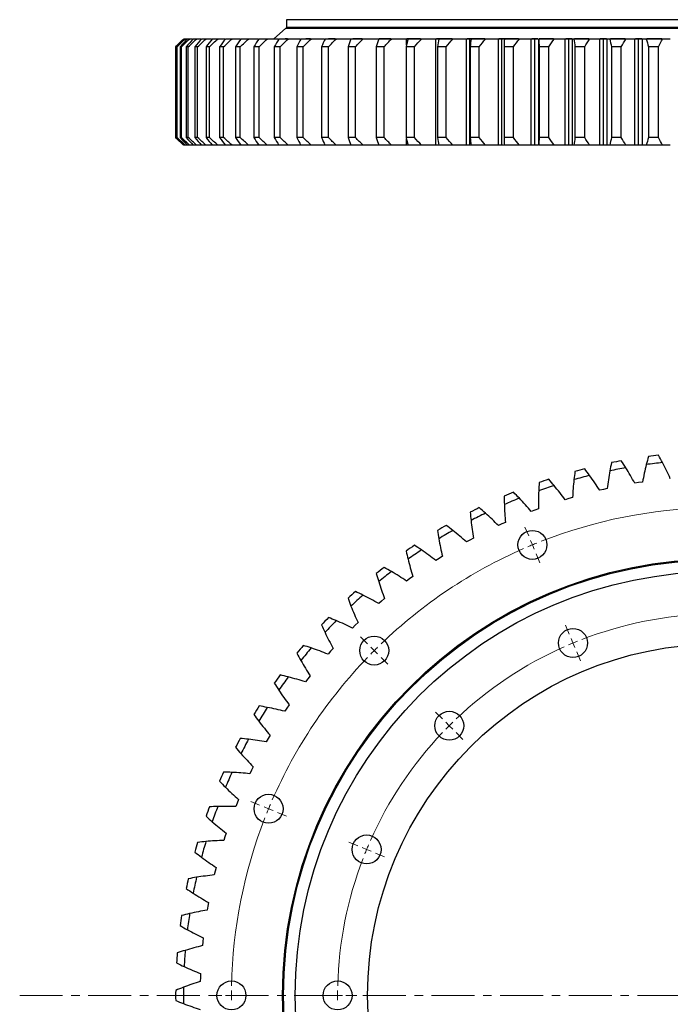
# Model space of a CAD drawing. Header units: millimetres. Extents: x -37 to 2873, y 3901 to 6079.
# Tile 2 of 10: x 291 to 628, y 4451 to 4961. Entities that reach past the tile are written whole.
import ezdxf

# ---------------------------------------------------------------- set-up
doc = ezdxf.new("R2010")
doc.units = ezdxf.units.MM
doc.header["$LTSCALE"] = 10
doc.linetypes.add('CENTER', pattern=[10.16, 6.35, -1.27, 1.27, -1.27])

msp = doc.modelspace()

# ---------------------------------------------------------------- linework, layer by layer
at = {"color": 7, "linetype": 'Continuous', "lineweight": 25}
for p, q in [((428.92, 4960.67), (428.92, 4956.67)), ((876.92, 4960.67), (428.92, 4960.67)), ((428.42, 4956.17), (422.42, 4950.77)), ((877.42, 4956.17), (428.42, 4956.17)), ((876.92, 4956.67), (428.92, 4956.67)), ((435.92, 4956.67), (435.92, 4956.17)), ((375.52, 4950.67), (371.52, 4946.67)), ((375.56, 4950.67), (375.52, 4950.67)), ((376.51, 4950.67), (375.93, 4950.67)), ((377.27, 4950.67), (376.51, 4950.67)), ((378.78, 4950.67), (377.62, 4950.67)), ((380.27, 4950.67), (378.78, 4950.67)), ((382.35, 4950.67), (380.62, 4950.67)), ((384.57, 4950.67), (382.35, 4950.67)), ((387.21, 4950.67), (384.92, 4950.67)), ((390.15, 4950.67), (387.21, 4950.67)), ((393.35, 4950.67), (390.5, 4950.67)), ((397.06, 4950.67), (393.35, 4950.67)), ((400.71, 4950.67), (397.32, 4950.67)), ((409.28, 4950.67), (405.37, 4950.67)), ((419.01, 4950.67), (414.6, 4950.67)), ((429.86, 4950.67), (424.96, 4950.67)), ((429.38, 4950.77), (428.23, 4950.77)), ((428.92, 4950.77), (428.92, 4950.67)), ((441.77, 4950.67), (436.41, 4950.67)), ((441.32, 4950.77), (438.92, 4950.77)), ((454.68, 4950.67), (448.89, 4950.67)), ((454.21, 4950.77), (450.77, 4950.77)), ((468.54, 4950.67), (462.34, 4950.67)), ((468.1, 4950.77), (463.34, 4950.77)), ((483.28, 4950.67), (476.7, 4950.67)), ((482.92, 4950.77), (476.9, 4950.77)), ((491.12, 4947.42), (491.12, 4950.67)), ((491.9, 4950.67), (491.12, 4950.67)), ((498.4, 4950.77), (491.35, 4950.77)), ((498.82, 4950.67), (491.9, 4950.67)), ((506.3, 4895.67), (506.3, 4950.67)), ((507.86, 4950.67), (506.3, 4950.67)), ((514.67, 4950.77), (506.59, 4950.77)), ((515.1, 4950.67), (507.86, 4950.67)), ((522.19, 4895.67), (522.19, 4950.67)), ((523.95, 4950.67), (522.19, 4950.67)), ((531.62, 4950.77), (522.51, 4950.77)), ((523.95, 4895.67), (523.95, 4950.67)), ((524.52, 4950.67), (523.95, 4950.67)), ((532.04, 4950.67), (524.52, 4950.67)), ((538.7, 4895.67), (538.7, 4950.67)), ((540.52, 4950.67), (538.7, 4950.67)), ((549.15, 4950.77), (539.01, 4950.77)), ((540.52, 4895.67), (540.52, 4950.67)), ((541.79, 4950.67), (540.52, 4950.67)), ((549.56, 4950.67), (541.79, 4950.67)), ((555.75, 4895.67), (555.75, 4950.67)), ((557.63, 4950.67), (555.75, 4950.67)), ((559.1, 4950.77), (556.05, 4950.77)), ((557.63, 4895.67), (557.63, 4950.67)), ((559.32, 4950.67), (557.63, 4950.67)), ((559.48, 4950.67), (559.48, 4895.67)), ((567.56, 4950.67), (559.59, 4950.67)), ((567.18, 4950.77), (559.86, 4950.77)), ((573.27, 4895.67), (573.27, 4950.67)), ((575.19, 4950.67), (573.27, 4950.67)), ((576.74, 4950.77), (573.57, 4950.77)), ((575.19, 4895.67), (575.19, 4950.67)), ((577.13, 4950.67), (575.19, 4950.67)), ((577.13, 4895.67), (577.13, 4950.67)), ((585.97, 4950.67), (577.84, 4950.67)), ((585.62, 4950.77), (578.12, 4950.77)), ((591.16, 4895.67), (591.16, 4950.67)), ((593.13, 4950.67), (591.16, 4950.67)), ((594.72, 4950.77), (591.47, 4950.77)), ((593.13, 4895.67), (593.13, 4950.67)), ((595.1, 4950.67), (593.13, 4950.67)), ((595.1, 4895.67), (595.1, 4950.67)), ((604.71, 4950.67), (596.44, 4950.67)), ((604.37, 4950.77), (596.73, 4950.77)), ((609.35, 4895.67), (609.35, 4950.67)), ((611.34, 4950.67), (609.35, 4950.67)), ((612.97, 4950.77), (609.66, 4950.77)), ((611.34, 4895.67), (611.34, 4950.67)), ((613.34, 4950.67), (611.34, 4950.67)), ((613.34, 4895.67), (613.34, 4950.67)), ((623.67, 4950.67), (615.31, 4950.67)), ((623.33, 4950.77), (615.62, 4950.77)), ((371.52, 4946.67), (371.52, 4899.67)), ((371.54, 4946.67), (371.52, 4946.67)), ((371.54, 4899.67), (371.54, 4946.67)), ((372.39, 4946.67), (372.03, 4946.67)), ((372.03, 4946.67), (372.03, 4899.67)), ((372.39, 4899.67), (372.39, 4946.67)), ((374.57, 4946.67), (373.86, 4946.67)), ((373.86, 4946.67), (373.86, 4899.67)), ((374.57, 4899.67), (374.57, 4946.67)), ((378.09, 4946.67), (377.02, 4946.67)), ((377.02, 4946.67), (377.02, 4899.67)), ((378.09, 4899.67), (378.09, 4946.67)), ((382.91, 4946.67), (381.49, 4946.67)), ((381.49, 4946.67), (381.49, 4899.67)), ((382.91, 4899.67), (382.91, 4946.67)), ((389.02, 4946.67), (387.26, 4946.67)), ((387.26, 4946.67), (387.26, 4899.67)), ((389.02, 4899.67), (389.02, 4946.67)), ((394.29, 4946.67), (394.29, 4899.67)), ((396.39, 4946.67), (394.29, 4946.67)), ((396.39, 4899.67), (396.39, 4946.67)), ((402.56, 4946.67), (402.56, 4899.67)), ((404.98, 4946.67), (402.56, 4946.67)), ((404.98, 4899.67), (404.98, 4946.67)), ((412.02, 4946.67), (412.02, 4899.67)), ((414.75, 4946.67), (412.02, 4946.67)), ((414.75, 4899.67), (414.75, 4946.67)), ((422.62, 4946.67), (422.62, 4899.67)), ((425.65, 4946.67), (422.62, 4946.67)), ((425.65, 4899.67), (425.65, 4946.67)), ((434.33, 4946.67), (434.33, 4899.67)), ((437.64, 4946.67), (434.33, 4946.67)), ((437.64, 4899.67), (437.64, 4946.67)), ((447.08, 4946.67), (447.08, 4899.67)), ((450.66, 4946.67), (447.08, 4946.67)), ((450.66, 4899.67), (450.66, 4946.67)), ((460.8, 4946.67), (460.8, 4899.67)), ((464.64, 4946.67), (460.8, 4946.67)), ((464.64, 4899.67), (464.64, 4946.67)), ((475.45, 4946.67), (475.45, 4899.67)), ((479.52, 4946.67), (475.45, 4946.67)), ((479.52, 4899.67), (479.52, 4946.67)), ((490.94, 4946.67), (490.94, 4899.67)), ((495.22, 4946.67), (490.94, 4946.67)), ((495.22, 4899.67), (495.22, 4946.67)), ((507.2, 4946.67), (507.2, 4899.67)), ((511.67, 4946.67), (507.2, 4946.67)), ((511.67, 4899.67), (511.67, 4946.67)), ((524.15, 4946.67), (524.15, 4899.67)), ((528.8, 4946.67), (524.15, 4946.67)), ((528.8, 4899.67), (528.8, 4946.67)), ((541.72, 4946.67), (541.72, 4899.67)), ((546.52, 4946.67), (541.72, 4946.67)), ((546.52, 4899.67), (546.52, 4946.67)), ((559.82, 4946.67), (559.82, 4899.67)), ((564.75, 4946.67), (559.82, 4946.67)), ((564.75, 4899.67), (564.75, 4946.67)), ((583.39, 4946.67), (578.36, 4946.67)), ((578.36, 4946.67), (578.36, 4899.67)), ((583.39, 4899.67), (583.39, 4946.67)), ((602.37, 4946.67), (597.26, 4946.67)), ((597.26, 4946.67), (597.26, 4899.67)), ((602.37, 4899.67), (602.37, 4946.67)), ((621.59, 4946.67), (616.42, 4946.67)), ((616.42, 4946.67), (616.42, 4899.67)), ((621.59, 4899.67), (621.59, 4946.67)), ((371.52, 4899.67), (375.52, 4895.67)), ((371.54, 4899.67), (371.52, 4899.67)), ((372.39, 4899.67), (372.03, 4899.67)), ((374.57, 4899.67), (373.86, 4899.67)), ((378.09, 4899.67), (377.02, 4899.67)), ((382.91, 4899.67), (381.49, 4899.67)), ((389.02, 4899.67), (387.26, 4899.67)), ((396.39, 4899.67), (394.29, 4899.67)), ((404.98, 4899.67), (402.56, 4899.67)), ((414.75, 4899.67), (412.02, 4899.67)), ((425.65, 4899.67), (422.62, 4899.67)), ((437.64, 4899.67), (434.33, 4899.67)), ((450.66, 4899.67), (447.08, 4899.67)), ((464.64, 4899.67), (460.8, 4899.67)), ((479.52, 4899.67), (475.45, 4899.67)), ((495.22, 4899.67), (490.94, 4899.67)), ((511.67, 4899.67), (507.2, 4899.67)), ((528.8, 4899.67), (524.15, 4899.67)), ((546.52, 4899.67), (541.72, 4899.67)), ((564.75, 4899.67), (559.82, 4899.67)), ((583.39, 4899.67), (578.36, 4899.67)), ((602.37, 4899.67), (597.26, 4899.67)), ((621.59, 4899.67), (616.42, 4899.67)), ((375.56, 4895.67), (375.52, 4895.67)), ((376.51, 4895.67), (375.93, 4895.67)), ((377.27, 4895.67), (376.51, 4895.67)), ((378.78, 4895.67), (377.62, 4895.67)), ((380.27, 4895.67), (378.78, 4895.67)), ((382.35, 4895.67), (380.62, 4895.67)), ((384.57, 4895.67), (382.35, 4895.67)), ((387.21, 4895.67), (384.92, 4895.67)), ((390.15, 4895.67), (387.21, 4895.67)), ((393.35, 4895.67), (390.5, 4895.67)), ((397.06, 4895.67), (393.35, 4895.67)), ((400.71, 4895.67), (397.32, 4895.67)), ((409.28, 4895.67), (405.37, 4895.67)), ((419.01, 4895.67), (414.6, 4895.67)), ((429.86, 4895.67), (424.96, 4895.67)), ((441.77, 4895.67), (436.41, 4895.67)), ((454.68, 4895.67), (448.89, 4895.67)), ((468.54, 4895.67), (462.34, 4895.67)), ((483.28, 4895.67), (476.7, 4895.67)), ((491.12, 4895.67), (491.12, 4898.92)), ((491.9, 4895.67), (491.12, 4895.67)), ((498.82, 4895.67), (491.9, 4895.67)), ((507.86, 4895.67), (506.3, 4895.67)), ((515.1, 4895.67), (507.86, 4895.67)), ((523.95, 4895.67), (522.19, 4895.67)), ((524.52, 4895.67), (523.95, 4895.67)), ((532.04, 4895.67), (524.52, 4895.67)), ((540.52, 4895.67), (538.7, 4895.67)), ((541.79, 4895.67), (540.52, 4895.67)), ((549.56, 4895.67), (541.79, 4895.67)), ((557.63, 4895.67), (555.75, 4895.67)), ((559.31, 4895.67), (557.63, 4895.67)), ((567.56, 4895.67), (559.59, 4895.67)), ((575.19, 4895.67), (573.27, 4895.67)), ((577.13, 4895.67), (575.19, 4895.67)), ((585.97, 4895.67), (577.84, 4895.67)), ((593.13, 4895.67), (591.16, 4895.67)), ((595.1, 4895.67), (593.13, 4895.67)), ((604.71, 4895.67), (596.44, 4895.67)), ((611.34, 4895.67), (609.35, 4895.67)), ((613.34, 4895.67), (611.34, 4895.67)), ((623.67, 4895.67), (615.31, 4895.67)), ((611.34, 4720.97), (609.35, 4720.64)), ((613.34, 4721.27), (611.34, 4720.97)), ((593.13, 4717.47), (591.16, 4717.01)), ((595.1, 4717.9), (593.13, 4717.47)), ((575.19, 4712.72), (573.27, 4712.12)), ((577.13, 4713.29), (575.19, 4712.72)), ((557.63, 4706.75), (555.75, 4706.02)), ((559.52, 4707.45), (557.63, 4706.75)), ((542.36, 4700.4), (540.52, 4699.57)), ((540.52, 4699.57), (538.7, 4698.71)), ((523.95, 4691.24), (522.19, 4690.25)), ((525.73, 4692.19), (523.95, 4691.24)), ((507.99, 4681.78), (506.3, 4680.68)), ((509.7, 4682.85), (507.99, 4681.78)), ((492.73, 4671.24), (491.12, 4670.02)), ((494.36, 4672.43), (492.73, 4671.24)), ((478.22, 4659.67), (476.7, 4658.35)), ((479.77, 4660.97), (478.22, 4659.67)), ((464.55, 4647.13), (463.12, 4645.71)), ((466, 4648.54), (464.55, 4647.13)), ((453.13, 4635.18), (451.78, 4633.68)), ((451.78, 4633.68), (450.45, 4632.16)), ((439.96, 4619.38), (438.74, 4617.77)), ((441.21, 4620.97), (439.96, 4619.38)), ((429.16, 4604.29), (428.06, 4602.61)), ((430.29, 4605.97), (429.16, 4604.29)), ((419.43, 4588.5), (418.44, 4586.74)), ((420.44, 4590.25), (419.43, 4588.5)), ((411.7, 4573.89), (410.81, 4572.08)), ((410.81, 4572.08), (409.95, 4570.25)), ((403.34, 4555.1), (402.61, 4553.22)), ((404.1, 4556.96), (403.34, 4555.1)), ((397.06, 4537.64), (396.46, 4535.71)), ((397.69, 4539.55), (397.06, 4537.64)), ((392, 4519.79), (391.54, 4517.83)), ((392.5, 4521.75), (392, 4519.79)), ((388.19, 4501.64), (387.86, 4499.65)), ((388.55, 4503.62), (388.19, 4501.64)), ((385.64, 4483.26), (385.44, 4481.25)), ((385.86, 4485.27), (385.64, 4483.26)), ((384.44, 4466.77), (384.36, 4464.76)), ((384.36, 4464.76), (384.3, 4462.74))]:
    msp.add_line(p, q, dxfattribs=at)
at = {"color": 0, "linetype": 'Continuous', "lineweight": 18}
for p, q in [((554.38, 4693.38), (552.47, 4698)), ((556.3, 4688.76), (555.34, 4691.07)), ((556.3, 4688.76), (557.25, 4686.45)), ((558.21, 4684.14), (560.12, 4679.52)), ((575.43, 4642.57), (573.52, 4647.18)), ((470.84, 4637.56), (467.31, 4641.1)), ((577.34, 4637.95), (576.39, 4640.26)), ((474.38, 4634.02), (472.61, 4635.79)), ((577.34, 4637.95), (578.3, 4635.64)), ((474.38, 4634.02), (476.15, 4632.26)), ((477.91, 4630.49), (481.45, 4626.95)), ((579.26, 4633.33), (581.17, 4628.71)), ((509.73, 4598.67), (506.2, 4602.2)), ((513.27, 4595.13), (511.5, 4596.9)), ((513.27, 4595.13), (515.04, 4593.37)), ((516.81, 4591.6), (520.34, 4588.06)), ((415.02, 4554.02), (410.41, 4555.93)), ((419.64, 4552.11), (417.33, 4553.06)), ((419.64, 4552.11), (421.95, 4551.15)), ((424.26, 4550.19), (428.88, 4548.28)), ((465.84, 4532.97), (461.22, 4534.89)), ((470.46, 4531.06), (468.15, 4532.02)), ((470.46, 4531.06), (472.77, 4530.1)), ((475.08, 4529.15), (479.7, 4527.23)), ((395.42, 4455.48), (390.42, 4455.48)), ((400.42, 4455.48), (397.92, 4455.48)), ((400.42, 4455.48), (402.92, 4455.48)), ((405.42, 4455.48), (410.42, 4455.48)), ((450.42, 4455.48), (445.42, 4455.48)), ((455.42, 4455.48), (452.92, 4455.48)), ((455.42, 4455.48), (457.92, 4455.48)), ((460.42, 4455.48), (465.42, 4455.48))]:
    msp.add_line(p, q, dxfattribs=at)
at = {"linetype": 'CENTER', "lineweight": 18, "ltscale": 0.35}
msp.add_line((290.73, 4455.48), (1015.11, 4455.48), dxfattribs=at)
at = {"color": 7, "linetype": 'Continuous', "lineweight": 25}
for centre, radius in [((556.3, 4688.76), 7.5), ((652.92, 4455.48), 226), ((652.92, 4455.48), 225.5), ((652.92, 4455.48), 219.5), ((577.34, 4637.95), 7.5), ((474.38, 4634.02), 7.5), ((652.92, 4455.48), 182), ((513.27, 4595.13), 7.5), ((419.64, 4552.11), 7.5), ((470.46, 4531.06), 7.5), ((400.42, 4455.48), 7.5), ((455.42, 4455.48), 7.5)]:
    msp.add_circle(centre, radius, dxfattribs=at)
for radius, start, end in [(281.4, 100.3492, 101.409), (277.4, 96.0538, 97.7924), (281.4, 96.3932, 97.453), (281.4, 104.3052, 105.3651), (277.4, 100.0098, 101.7484), (281.4, 108.2613, 109.3211), (277.4, 103.9659, 105.7044), (281.4, 112.2173, 113.2772), (277.4, 107.9219, 109.6605), (277.4, 111.878, 113.6165), (281.4, 116.1734, 117.2332), (277.4, 115.834, 117.5726), (281.4, 120.1294, 121.1893), (277.4, 119.7901, 121.5286), (281.4, 124.0855, 125.1453), (277.4, 123.7461, 125.4847), (281.4, 128.0415, 129.1014), (277.4, 127.7022, 129.4407), (281.4, 131.9975, 133.0574), (277.4, 131.6582, 133.3967), (281.4, 135.9536, 137.0134), (277.4, 135.6142, 137.3528), (281.4, 139.9096, 140.9695), (277.4, 139.5703, 141.3088), (281.4, 143.8657, 144.9255), (277.4, 143.5263, 145.2649), (281.4, 147.8217, 148.8816), (277.4, 147.4824, 149.2209), (281.4, 151.7778, 152.8376), (277.4, 151.4384, 153.177), (281.4, 155.7338, 156.7937), (277.4, 155.3945, 157.133), (281.4, 159.6899, 160.7497), (277.4, 159.3505, 161.0891), (281.4, 163.6459, 164.7058), (277.4, 163.3066, 165.0451), (281.4, 167.6019, 168.6618), (277.4, 167.2626, 169.0011), (281.4, 171.558, 172.6178), (277.4, 171.2186, 172.9572), (281.4, 175.514, 176.5739), (277.4, 175.1747, 176.9132), (281.4, 179.4701, 180.5299), (277.4, 179.1307, 180.8693)]:
    msp.add_arc((652.92, 4455.48), radius, start, end, dxfattribs=at)
at = {"color": 0, "linetype": 'Continuous', "lineweight": 18}
for radius, start, end in [(252.5, 91.1346, 111.3654), (252.5, 113.6346, 133.8654), (252.5, 112.5, 113.0673), (252.5, 111.9327, 112.5), (197.5, 91.4505, 111.0495), (252.5, 134.4327, 135), (197.5, 113.9505, 133.5495), (197.5, 112.5, 113.2253), (197.5, 111.7747, 112.5), (252.5, 136.1346, 156.3654), (252.5, 135, 135.5673), (197.5, 135, 135.7253), (197.5, 134.2747, 135), (197.5, 136.4505, 156.0495), (252.5, 156.9327, 157.5), (252.5, 158.6346, 178.8654), (252.5, 157.5, 158.0673), (197.5, 156.7747, 157.5), (197.5, 157.5, 158.2253), (197.5, 158.9505, 178.5495), (252.5, 179.4327, 180), (197.5, 179.2747, 180), (252.5, 180, 180.5673), (197.5, 180, 180.7253)]:
    msp.add_arc((652.92, 4455.48), radius, start, end, dxfattribs=at)
at = {"color": 7, "linetype": 'Continuous', "lineweight": 25}
for points in [[(371.54, 4946.67), (372.87, 4948), (374.21, 4949.33), (375.56, 4950.67)], [(375.93, 4950.67), (374.62, 4949.33), (373.32, 4948), (372.03, 4946.67)], [(372.39, 4946.67), (373.76, 4948), (375.13, 4949.33), (376.51, 4950.67)], [(377.62, 4950.67), (376.36, 4949.33), (375.1, 4948), (373.86, 4946.67)], [(374.57, 4946.67), (375.97, 4948), (377.37, 4949.33), (378.78, 4950.67)], [(380.62, 4950.67), (379.41, 4949.33), (378.21, 4948), (377.02, 4946.67)], [(378.09, 4946.67), (379.51, 4948), (380.93, 4949.33), (382.35, 4950.67)], [(384.92, 4950.67), (383.77, 4949.33), (382.62, 4948), (381.49, 4946.67)], [(382.91, 4946.67), (384.35, 4948), (385.78, 4949.33), (387.21, 4950.67)], [(390.5, 4950.67), (389.41, 4949.33), (388.33, 4948), (387.26, 4946.67)], [(389.02, 4946.67), (390.46, 4948), (391.91, 4949.33), (393.35, 4950.67)], [(397.32, 4950.67), (396.3, 4949.33), (395.29, 4948), (394.29, 4946.67)], [(396.39, 4946.67), (397.83, 4948), (399.27, 4949.33), (400.71, 4950.67)], [(405.37, 4950.67), (404.42, 4949.33), (403.48, 4948), (402.56, 4946.67)], [(404.98, 4946.67), (406.42, 4948), (407.85, 4949.33), (409.28, 4950.67)], [(414.6, 4950.67), (413.72, 4949.33), (412.86, 4948), (412.02, 4946.67)], [(414.75, 4946.67), (416.18, 4948), (417.6, 4949.33), (419.01, 4950.67)], [(424.96, 4950.67), (424.16, 4949.33), (423.39, 4948), (422.62, 4946.67)], [(425.65, 4946.67), (427.06, 4948), (428.46, 4949.33), (429.86, 4950.67)], [(436.41, 4950.67), (435.7, 4949.33), (435, 4948), (434.33, 4946.67)], [(437.64, 4946.67), (439.03, 4948), (440.4, 4949.33), (441.77, 4950.67)], [(448.89, 4950.67), (448.26, 4949.33), (447.66, 4948), (447.08, 4946.67)], [(450.66, 4946.67), (452.01, 4948), (453.35, 4949.33), (454.68, 4950.67)], [(462.34, 4950.67), (461.81, 4949.33), (461.3, 4948), (460.8, 4946.67)], [(464.64, 4946.67), (465.95, 4948), (467.25, 4949.33), (468.54, 4950.67)], [(476.7, 4950.67), (474.03, 4950.67), (471.31, 4950.67), (468.54, 4950.67)], [(476.7, 4950.67), (476.26, 4949.33), (475.84, 4948), (475.45, 4946.67)], [(479.52, 4946.67), (480.78, 4948), (482.04, 4949.33), (483.28, 4950.67)], [(491.12, 4950.67), (488.55, 4950.67), (485.94, 4950.67), (483.28, 4950.67)], [(491.9, 4950.67), (491.56, 4949.33), (491.24, 4948), (490.94, 4946.67)], [(495.22, 4946.67), (496.43, 4948), (497.64, 4949.33), (498.82, 4950.67)], [(506.3, 4950.67), (503.87, 4950.67), (501.37, 4950.67), (498.82, 4950.67)], [(507.86, 4950.67), (507.62, 4949.33), (507.4, 4948), (507.2, 4946.67)], [(511.67, 4946.67), (512.83, 4948), (513.98, 4949.33), (515.1, 4950.67)], [(522.19, 4950.67), (519.89, 4950.67), (517.53, 4950.67), (515.1, 4950.67)], [(524.52, 4950.67), (524.38, 4949.33), (524.26, 4948), (524.15, 4946.67)], [(528.8, 4946.67), (529.9, 4948), (530.98, 4949.33), (532.04, 4950.67)], [(538.7, 4950.67), (536.55, 4950.67), (534.33, 4950.67), (532.04, 4950.67)], [(541.79, 4950.67), (541.75, 4949.33), (541.72, 4948), (541.72, 4946.67)], [(546.52, 4946.67), (547.55, 4948), (548.56, 4949.33), (549.56, 4950.67)], [(555.75, 4950.67), (553.76, 4950.67), (551.69, 4950.67), (549.56, 4950.67)], [(559.59, 4950.67), (559.65, 4949.33), (559.72, 4948), (559.82, 4946.67)], [(564.75, 4946.67), (565.7, 4948), (566.64, 4949.33), (567.56, 4950.67)], [(573.27, 4950.67), (571.44, 4950.67), (569.54, 4950.67), (567.56, 4950.67)], [(577.84, 4950.67), (577.51, 4950.67), (577.27, 4950.67), (577.13, 4950.67)], [(577.84, 4950.67), (577.99, 4949.33), (578.17, 4948), (578.36, 4946.67)], [(583.39, 4946.67), (584.27, 4948), (585.13, 4949.33), (585.97, 4950.67)], [(591.16, 4950.67), (589.51, 4950.67), (587.78, 4950.67), (585.97, 4950.67)], [(596.44, 4950.67), (595.9, 4950.67), (595.45, 4950.67), (595.1, 4950.67)], [(596.44, 4950.67), (596.69, 4949.33), (596.97, 4948), (597.26, 4946.67)], [(602.37, 4946.67), (603.17, 4948), (603.95, 4949.33), (604.71, 4950.67)], [(609.35, 4950.67), (607.89, 4950.67), (606.34, 4950.67), (604.71, 4950.67)], [(615.31, 4950.67), (614.56, 4950.67), (613.9, 4950.67), (613.34, 4950.67)], [(615.31, 4950.67), (615.66, 4949.33), (616.03, 4948), (616.42, 4946.67)], [(621.59, 4946.67), (622.3, 4948), (622.99, 4949.33), (623.67, 4950.67)], [(627.75, 4950.67), (626.48, 4950.67), (625.11, 4950.67), (623.67, 4950.67)], [(375.56, 4895.67), (374.21, 4897.01), (372.87, 4898.34), (371.54, 4899.67)], [(372.03, 4899.67), (373.32, 4898.34), (374.62, 4897.01), (375.93, 4895.67)], [(376.51, 4895.67), (375.13, 4897.01), (373.76, 4898.34), (372.39, 4899.67)], [(373.86, 4899.67), (375.1, 4898.34), (376.36, 4897.01), (377.62, 4895.67)], [(378.78, 4895.67), (377.37, 4897.01), (375.97, 4898.34), (374.57, 4899.67)], [(377.02, 4899.67), (378.21, 4898.34), (379.41, 4897.01), (380.62, 4895.67)], [(382.35, 4895.67), (380.93, 4897.01), (379.51, 4898.34), (378.09, 4899.67)], [(381.49, 4899.67), (382.62, 4898.34), (383.77, 4897.01), (384.92, 4895.67)], [(387.21, 4895.67), (385.78, 4897.01), (384.35, 4898.34), (382.91, 4899.67)], [(387.26, 4899.67), (388.33, 4898.34), (389.41, 4897.01), (390.5, 4895.67)], [(393.35, 4895.67), (391.91, 4897.01), (390.46, 4898.34), (389.02, 4899.67)], [(394.29, 4899.67), (395.29, 4898.34), (396.3, 4897.01), (397.32, 4895.67)], [(400.71, 4895.67), (399.27, 4897.01), (397.83, 4898.34), (396.39, 4899.67)], [(402.56, 4899.67), (403.48, 4898.34), (404.42, 4897.01), (405.37, 4895.67)], [(409.28, 4895.67), (407.85, 4897.01), (406.42, 4898.34), (404.98, 4899.67)], [(412.02, 4899.67), (412.86, 4898.34), (413.72, 4897.01), (414.6, 4895.67)], [(419.01, 4895.67), (417.6, 4897.01), (416.18, 4898.34), (414.75, 4899.67)], [(422.62, 4899.67), (423.39, 4898.34), (424.16, 4897.01), (424.96, 4895.67)], [(429.86, 4895.67), (428.46, 4897.01), (427.06, 4898.34), (425.65, 4899.67)], [(434.33, 4899.67), (435, 4898.34), (435.7, 4897.01), (436.41, 4895.67)], [(441.77, 4895.67), (440.4, 4897.01), (439.03, 4898.34), (437.64, 4899.67)], [(447.08, 4899.67), (447.66, 4898.34), (448.26, 4897.01), (448.89, 4895.67)], [(454.68, 4895.67), (453.35, 4897.01), (452.01, 4898.34), (450.66, 4899.67)], [(460.8, 4899.67), (461.3, 4898.34), (461.81, 4897.01), (462.34, 4895.67)], [(468.54, 4895.67), (467.25, 4897.01), (465.95, 4898.34), (464.64, 4899.67)], [(475.45, 4899.67), (475.84, 4898.34), (476.26, 4897.01), (476.7, 4895.67)], [(483.28, 4895.67), (482.04, 4897.01), (480.78, 4898.34), (479.52, 4899.67)], [(490.94, 4899.67), (491.24, 4898.34), (491.56, 4897.01), (491.9, 4895.67)], [(498.82, 4895.67), (497.64, 4897.01), (496.43, 4898.34), (495.22, 4899.67)], [(507.2, 4899.67), (507.4, 4898.34), (507.62, 4897.01), (507.86, 4895.67)], [(515.1, 4895.67), (513.98, 4897.01), (512.83, 4898.34), (511.67, 4899.67)], [(524.15, 4899.67), (524.26, 4898.34), (524.38, 4897.01), (524.52, 4895.67)], [(532.04, 4895.67), (530.98, 4897.01), (529.9, 4898.34), (528.8, 4899.67)], [(541.72, 4899.67), (541.72, 4898.34), (541.75, 4897.01), (541.79, 4895.67)], [(549.56, 4895.67), (548.56, 4897.01), (547.55, 4898.34), (546.52, 4899.67)], [(559.82, 4899.67), (559.72, 4898.34), (559.65, 4897.01), (559.59, 4895.67)], [(567.56, 4895.67), (566.64, 4897.01), (565.7, 4898.34), (564.75, 4899.67)], [(578.36, 4899.67), (578.17, 4898.34), (577.99, 4897.01), (577.84, 4895.67)], [(585.97, 4895.67), (585.13, 4897.01), (584.27, 4898.34), (583.39, 4899.67)], [(597.26, 4899.67), (596.97, 4898.34), (596.69, 4897.01), (596.44, 4895.67)], [(604.71, 4895.67), (603.95, 4897.01), (603.17, 4898.34), (602.37, 4899.67)], [(616.42, 4899.67), (616.03, 4898.34), (615.66, 4897.01), (615.31, 4895.67)], [(623.67, 4895.67), (622.99, 4897.01), (622.3, 4898.34), (621.59, 4899.67)], [(476.7, 4895.67), (474.03, 4895.67), (471.31, 4895.67), (468.54, 4895.67)], [(491.12, 4895.67), (488.55, 4895.67), (485.94, 4895.67), (483.28, 4895.67)], [(506.3, 4895.67), (503.87, 4895.67), (501.37, 4895.67), (498.82, 4895.67)], [(522.19, 4895.67), (519.89, 4895.67), (517.53, 4895.67), (515.1, 4895.67)], [(538.7, 4895.67), (536.55, 4895.67), (534.33, 4895.67), (532.04, 4895.67)], [(555.75, 4895.67), (553.76, 4895.67), (551.69, 4895.67), (549.56, 4895.67)], [(573.27, 4895.67), (571.44, 4895.67), (569.54, 4895.67), (567.56, 4895.67)], [(577.84, 4895.67), (577.51, 4895.67), (577.27, 4895.67), (577.13, 4895.67)], [(591.16, 4895.67), (589.51, 4895.67), (587.78, 4895.67), (585.97, 4895.67)], [(596.44, 4895.67), (595.9, 4895.67), (595.45, 4895.67), (595.1, 4895.67)], [(609.35, 4895.67), (607.89, 4895.67), (606.34, 4895.67), (604.71, 4895.67)], [(615.31, 4895.67), (614.56, 4895.67), (613.9, 4895.67), (613.34, 4895.67)], [(627.75, 4895.67), (626.48, 4895.67), (625.11, 4895.67), (623.67, 4895.67)], [(597.26, 4731.32), (596.97, 4729.9), (596.69, 4728.49), (596.44, 4727.07)], [(604.71, 4728.66), (603.95, 4729.88), (603.17, 4731.1), (602.37, 4732.3)], [(616.42, 4734.5), (616.03, 4733.11), (615.66, 4731.72), (615.31, 4730.32)], [(623.67, 4731.33), (622.99, 4732.61), (622.3, 4733.87), (621.59, 4735.13)], [(627.75, 4723.02), (626.48, 4725.83), (625.11, 4728.6), (623.67, 4731.33)], [(578.36, 4726.82), (578.17, 4725.39), (577.99, 4723.96), (577.84, 4722.52)], [(585.97, 4724.68), (585.13, 4725.85), (584.27, 4727.01), (583.39, 4728.15)], [(596.44, 4727.07), (595.9, 4724.03), (595.45, 4720.97), (595.1, 4717.9)], [(609.35, 4720.64), (607.89, 4723.36), (606.34, 4726.03), (604.71, 4728.66)], [(615.31, 4730.32), (614.56, 4727.32), (613.9, 4724.3), (613.34, 4721.27)], [(559.82, 4721.03), (559.72, 4719.59), (559.65, 4718.15), (559.59, 4716.71)], [(567.56, 4719.42), (566.64, 4720.53), (565.7, 4721.62), (564.75, 4722.71)], [(577.84, 4722.52), (577.51, 4719.45), (577.27, 4716.37), (577.13, 4713.29)], [(591.16, 4717.01), (589.51, 4719.61), (587.78, 4722.17), (585.97, 4724.68)], [(549.56, 4712.9), (548.56, 4713.94), (547.55, 4714.97), (546.52, 4715.99)], [(559.59, 4716.71), (559.48, 4713.62), (559.45, 4710.53), (559.52, 4707.45)], [(573.27, 4712.12), (571.44, 4714.61), (569.54, 4717.04), (567.56, 4719.42)], [(541.72, 4713.98), (541.72, 4712.53), (541.75, 4711.09), (541.79, 4709.65)], [(555.75, 4706.02), (553.76, 4708.37), (551.69, 4710.67), (549.56, 4712.9)], [(524.15, 4705.69), (524.26, 4704.24), (524.38, 4702.81), (524.52, 4701.37)], [(532.04, 4705.16), (530.98, 4706.13), (529.9, 4707.08), (528.8, 4708.03)], [(541.79, 4709.65), (541.89, 4706.56), (542.08, 4703.48), (542.36, 4700.4)], [(524.52, 4701.37), (524.83, 4698.3), (525.23, 4695.24), (525.73, 4692.19)], [(538.7, 4698.71), (536.55, 4700.93), (534.33, 4703.07), (532.04, 4705.16)], [(507.2, 4696.21), (507.4, 4694.77), (507.62, 4693.35), (507.86, 4691.93)], [(515.1, 4696.22), (513.98, 4697.12), (512.83, 4698), (511.67, 4698.86)], [(522.19, 4690.25), (519.89, 4692.31), (517.53, 4694.3), (515.1, 4696.22)], [(507.86, 4691.93), (508.38, 4688.88), (509, 4685.86), (509.7, 4682.85)], [(490.94, 4685.58), (491.24, 4684.16), (491.56, 4682.76), (491.9, 4681.36)], [(498.82, 4686.14), (497.64, 4686.95), (496.43, 4687.75), (495.22, 4688.54)], [(506.3, 4680.68), (503.87, 4682.57), (501.37, 4684.39), (498.82, 4686.14)], [(491.9, 4681.36), (492.63, 4678.35), (493.45, 4675.38), (494.36, 4672.43)], [(483.28, 4674.96), (482.04, 4675.69), (480.78, 4676.4), (479.52, 4677.1)], [(491.12, 4670.02), (488.55, 4671.75), (485.94, 4673.39), (483.28, 4674.96)], [(475.45, 4673.86), (475.84, 4672.47), (476.26, 4671.08), (476.7, 4669.71)], [(476.7, 4669.71), (477.63, 4666.76), (478.65, 4663.85), (479.77, 4660.97)], [(460.8, 4661.09), (461.3, 4659.73), (461.81, 4658.38), (462.34, 4657.04)], [(468.54, 4662.73), (467.25, 4663.37), (465.95, 4664), (464.64, 4664.61)], [(476.7, 4658.35), (474.03, 4659.89), (471.31, 4661.35), (468.54, 4662.73)], [(462.34, 4657.04), (463.47, 4654.17), (464.69, 4651.33), (466, 4648.54)], [(454.68, 4649.52), (453.35, 4650.07), (452.01, 4650.6), (450.66, 4651.12)], [(463.12, 4645.71), (460.35, 4647.06), (457.54, 4648.33), (454.68, 4649.52)], [(447.08, 4647.35), (447.66, 4646.02), (448.26, 4644.71), (448.89, 4643.41)], [(448.89, 4643.41), (450.22, 4640.62), (451.63, 4637.88), (453.13, 4635.18)], [(441.77, 4635.38), (440.4, 4635.84), (439.03, 4636.28), (437.64, 4636.7)], [(450.45, 4632.16), (447.59, 4633.32), (444.7, 4634.39), (441.77, 4635.38)], [(434.33, 4632.69), (435, 4631.41), (435.7, 4630.14), (436.41, 4628.89)], [(436.41, 4628.89), (437.93, 4626.2), (439.53, 4623.56), (441.21, 4620.97)], [(429.86, 4620.38), (428.46, 4620.75), (427.06, 4621.09), (425.65, 4621.42)], [(438.74, 4617.77), (435.81, 4618.73), (432.85, 4619.6), (429.86, 4620.38)], [(422.62, 4617.18), (423.39, 4615.95), (424.16, 4614.74), (424.96, 4613.54)], [(424.96, 4613.54), (426.66, 4610.96), (428.44, 4608.43), (430.29, 4605.97)], [(419.01, 4604.6), (417.6, 4604.87), (416.18, 4605.11), (414.75, 4605.34)], [(428.06, 4602.61), (425.07, 4603.36), (422.05, 4604.03), (419.01, 4604.6)], [(412.02, 4600.91), (412.86, 4599.74), (413.72, 4598.58), (414.6, 4597.43)], [(414.6, 4597.43), (416.47, 4594.98), (418.42, 4592.58), (420.44, 4590.25)], [(409.28, 4588.11), (407.85, 4588.27), (406.42, 4588.42), (404.98, 4588.55)], [(402.56, 4583.94), (403.48, 4582.83), (404.42, 4581.73), (405.37, 4580.65)], [(418.44, 4586.74), (415.41, 4587.29), (412.35, 4587.74), (409.28, 4588.11)], [(405.37, 4580.65), (407.41, 4578.33), (409.52, 4576.08), (411.7, 4573.89)], [(400.71, 4570.98), (399.27, 4571.05), (397.83, 4571.1), (396.39, 4571.13)], [(409.95, 4570.25), (406.88, 4570.59), (403.8, 4570.83), (400.71, 4570.98)], [(394.29, 4566.36), (395.29, 4565.32), (396.3, 4564.29), (397.32, 4563.28)], [(397.32, 4563.28), (399.52, 4561.1), (401.78, 4559), (404.1, 4556.96)], [(393.35, 4553.31), (391.91, 4553.28), (390.46, 4553.23), (389.02, 4553.15)], [(402.61, 4553.22), (399.52, 4553.34), (396.44, 4553.37), (393.35, 4553.31)], [(387.26, 4548.26), (388.33, 4547.28), (389.41, 4546.32), (390.5, 4545.38)], [(390.5, 4545.38), (392.84, 4543.37), (395.24, 4541.42), (397.69, 4539.55)], [(387.21, 4535.16), (385.78, 4535.03), (384.35, 4534.88), (382.91, 4534.71)], [(396.46, 4535.71), (393.38, 4535.62), (390.29, 4535.44), (387.21, 4535.16)], [(381.49, 4529.71), (382.62, 4528.81), (383.77, 4527.93), (384.92, 4527.07)], [(384.92, 4527.07), (387.39, 4525.21), (389.92, 4523.44), (392.5, 4521.75)], [(391.54, 4517.83), (388.46, 4517.53), (385.4, 4517.13), (382.35, 4516.64)], [(382.35, 4516.64), (380.93, 4516.41), (379.51, 4516.17), (378.09, 4515.9)], [(377.02, 4510.8), (378.21, 4509.99), (379.41, 4509.19), (380.62, 4508.4)], [(380.62, 4508.4), (383.22, 4506.73), (385.86, 4505.13), (388.55, 4503.62)], [(378.78, 4497.83), (377.37, 4497.5), (375.97, 4497.16), (374.57, 4496.79)], [(387.86, 4499.65), (384.81, 4499.13), (381.79, 4498.53), (378.78, 4497.83)], [(373.86, 4491.64), (375.1, 4490.9), (376.36, 4490.19), (377.62, 4489.49)], [(377.62, 4489.49), (380.32, 4488), (383.07, 4486.59), (385.86, 4485.27)], [(385.44, 4481.25), (382.44, 4480.53), (379.46, 4479.72), (376.51, 4478.81)], [(376.51, 4478.81), (375.13, 4478.39), (373.76, 4477.95), (372.39, 4477.49)], [(372.03, 4472.3), (373.32, 4471.65), (374.62, 4471.02), (375.93, 4470.42)], [(375.93, 4470.42), (378.73, 4469.11), (381.57, 4467.9), (384.44, 4466.77)], [(384.3, 4462.74), (381.36, 4461.81), (378.44, 4460.79), (375.56, 4459.69)], [(375.56, 4459.69), (374.21, 4459.17), (372.87, 4458.64), (371.54, 4458.08)], [(371.54, 4452.88), (372.87, 4452.32), (374.21, 4451.79), (375.56, 4451.27)], [(375.56, 4451.27), (378.44, 4450.17), (381.36, 4449.15), (384.3, 4448.22)]]:
    msp.add_open_spline(points, degree=3, dxfattribs=at)
for points, knots in [([(405.02, 4950.67), (404.94, 4950.67), (403.51, 4950.67), (402.07, 4950.67), (400.71, 4950.67)], [0, 0, 0, 0, 0.055348, 1, 1, 1, 1]), ([(414.25, 4950.67), (413.94, 4950.67), (412.29, 4950.67), (410.63, 4950.67), (409.28, 4950.67)], [0, 0, 0, 0, 0.1862382, 1, 1, 1, 1]), ([(424.61, 4950.67), (424.08, 4950.67), (422.22, 4950.67), (420.35, 4950.67), (419.01, 4950.67)], [0, 0, 0, 0, 0.28703, 1, 1, 1, 1]), ([(436.06, 4950.67), (435.3, 4950.67), (433.25, 4950.67), (431.17, 4950.67), (429.86, 4950.67)], [0, 0, 0, 0, 0.367729, 1, 1, 1, 1]), ([(448.54, 4950.67), (447.56, 4950.67), (445.33, 4950.67), (443.05, 4950.67), (441.77, 4950.67)], [0, 0, 0, 0, 0.434384, 1, 1, 1, 1]), ([(462.34, 4950.67), (461.04, 4950.67), (458.51, 4950.67), (455.93, 4950.67), (454.68, 4950.67)], [0, 0, 0, 0, 0.5143, 1, 1, 1, 1]), ([(405.02, 4895.67), (404.94, 4895.67), (403.51, 4895.67), (402.07, 4895.67), (400.71, 4895.67)], [0, 0, 0, 0, 0.055348, 1, 1, 1, 1]), ([(414.25, 4895.67), (413.94, 4895.67), (412.29, 4895.67), (410.63, 4895.67), (409.28, 4895.67)], [0, 0, 0, 0, 0.1862382, 1, 1, 1, 1]), ([(424.61, 4895.67), (424.08, 4895.67), (422.22, 4895.67), (420.35, 4895.67), (419.01, 4895.67)], [0, 0, 0, 0, 0.28703, 1, 1, 1, 1]), ([(436.06, 4895.67), (435.3, 4895.67), (433.25, 4895.67), (431.17, 4895.67), (429.86, 4895.67)], [0, 0, 0, 0, 0.367729, 1, 1, 1, 1]), ([(448.54, 4895.67), (447.56, 4895.67), (445.33, 4895.67), (443.05, 4895.67), (441.77, 4895.67)], [0, 0, 0, 0, 0.434384, 1, 1, 1, 1]), ([(462.34, 4895.67), (461.04, 4895.67), (458.51, 4895.67), (455.93, 4895.67), (454.68, 4895.67)], [0, 0, 0, 0, 0.5143, 1, 1, 1, 1])]:
    msp.add_open_spline(points, degree=3, knots=knots, dxfattribs=at)

doc.saveas('drawing.dxf')
